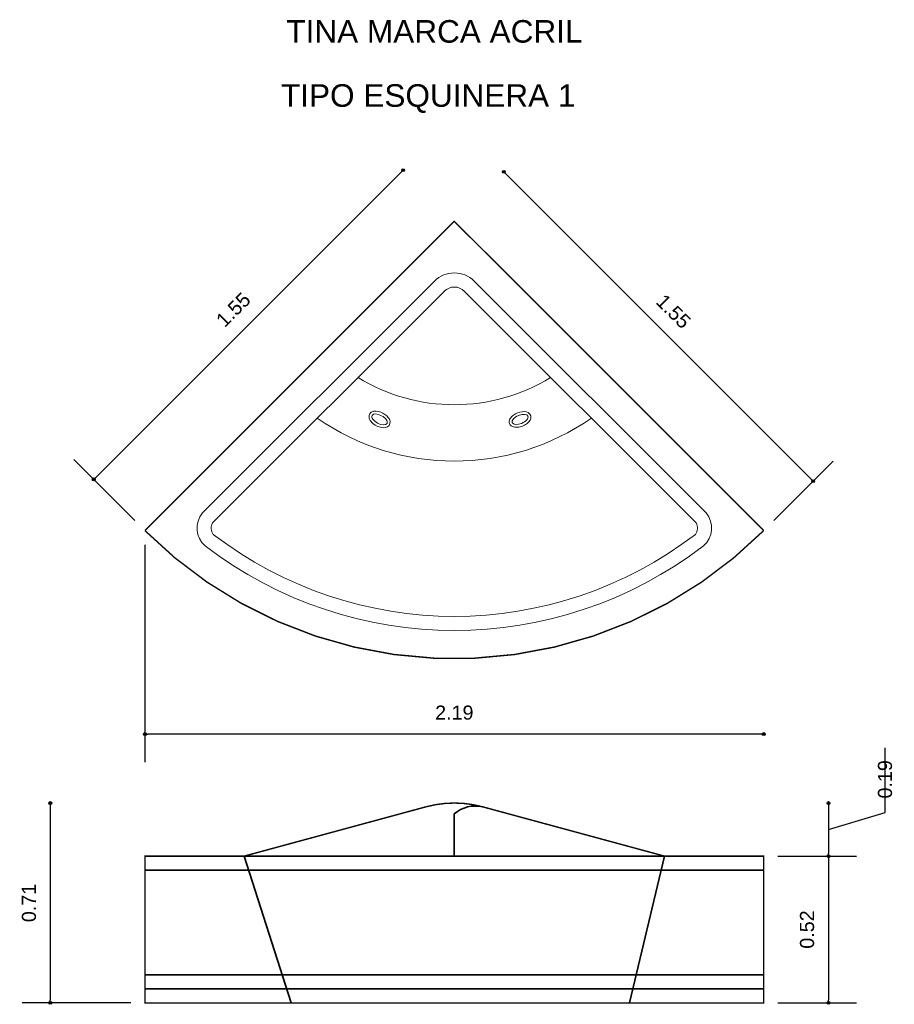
# Model space of a CAD drawing. Extents: x 170.55 to 173.65, y 177.19 to 180.68.
import ezdxf

# ---------------------------------------------------------------- set-up
doc = ezdxf.new("R2010")
doc.units = 0
doc.header["$MEASUREMENT"] = 0
doc.layers.add('CONTORNO', color=170, linetype='Continuous', lineweight=15)
for name, color, linetype, lineweight, plot in [('cotas', 3, 'Continuous', 13, False), ('muebles', 2, 'Continuous', 18, False), ('rotulos', 1, 'Continuous', 25, False), ('TRAZO', 7, 'Continuous', 35, False)]:
    doc.layers.add(name, color=color, linetype=linetype, lineweight=lineweight, plot=plot)
doc.styles.add('cotas', font='ARIAL.TTF')
doc.styles.add('rotulo', font='swissko.ttf')
doc.dimstyles.new('ISO-25', dxfattribs={"dimtxt": 2.4, "dimasz": 1, "dimexe": 1.25, "dimexo": 0.625, "dimtad": 1, "dimrnd": 0.0215, "dimtxsty": 'cotas', "dimblk": 'ORIGIN2', "dimcen": 1, "dimazin": 0, "dimtfac": 1, "dimtmove": 0, "dimatfit": 3, "dimldrblk": 'ORIGIN2', "dimfxl": 0, "dimlwe": 0, "dimarcsym": 0})

# ---------------------------------------------------------------- blocks, each defined once
blk = doc.blocks.new('_Origin2')
at = {"color": 0, "lineweight": -2}
blk.add_line((-0.5, 0), (-1, 0), dxfattribs=at)
for radius in [0.5, 0.25]:
    blk.add_circle((0, 0), radius, dxfattribs=at)
blk = doc.blocks.new('*D5')
at = {"color": 0, "linetype": 'ByBlock'}
for p, q in [((170.6586, 177.8897), (170.6586, 177.2014)), ((170.944, 177.1914), (170.5586, 177.1914))]:
    blk.add_line(p, q, dxfattribs=at)
at = {"layer": 'Defpoints', "color": 0, "linetype": 'ByBlock'}
for p in [(172.09, 177.8997), (170.6586, 177.1914), (170.994, 177.1914)]:
    blk.add_point(p, dxfattribs=at)
at = {"color": 0, "linetype": 'ByBlock', "xscale": 0.01, "yscale": 0.01, "zscale": 0.01}
for p, rotation in [((170.6586, 177.8997), 90), ((170.6586, 177.1914), 270)]:
    blk.add_blockref('_Origin2', p, dxfattribs=dict(at, rotation=rotation))
at = {"color": 0, "linetype": 'ByBlock', "insert": (170.5831, 177.5455), "char_height": 0.05, "attachment_point": 5, "rotation": 90, "style": 'cotas'}
blk.add_mtext('0.71', dxfattribs=at)
blk = doc.blocks.new('*D3')
at = {"color": 0, "linetype": 'ByBlock'}
for p, q in [((173.4154, 177.7014), (173.4154, 177.2014)), ((173.236, 177.1914), (173.5154, 177.1914))]:
    blk.add_line(p, q, dxfattribs=at)
at = {"layer": 'Defpoints', "color": 0, "linetype": 'ByBlock'}
for p in [(173.186, 177.7114), (173.186, 177.1914), (173.4154, 177.1914)]:
    blk.add_point(p, dxfattribs=at)
at = {"color": 0, "linetype": 'ByBlock', "xscale": 0.01, "yscale": 0.01, "zscale": 0.01}
for p, rotation in [((173.4154, 177.7114), 90), ((173.4154, 177.1914), 270)]:
    blk.add_blockref('_Origin2', p, dxfattribs=dict(at, rotation=rotation))
at = {"color": 0, "linetype": 'ByBlock', "insert": (173.3399, 177.4514), "char_height": 0.05, "attachment_point": 5, "rotation": 90, "style": 'cotas'}
blk.add_mtext('0.52', dxfattribs=at)
blk = doc.blocks.new('*D6')
at = {"color": 0, "linetype": 'ByBlock'}
for p, q in [((170.994, 178.8153), (170.994, 178.0443)), ((173.176, 178.1443), (171.004, 178.1443))]:
    blk.add_line(p, q, dxfattribs=at)
at = {"layer": 'Defpoints', "color": 0, "linetype": 'ByBlock'}
for p in [(170.994, 178.8653), (173.186, 178.8653), (170.994, 178.1443)]:
    blk.add_point(p, dxfattribs=at)
at = {"color": 0, "linetype": 'ByBlock', "xscale": 0.01, "yscale": 0.01, "zscale": 0.01, "rotation": 180}
blk.add_blockref('_Origin2', (170.994, 178.1443), dxfattribs=at)
at = {"color": 0, "linetype": 'ByBlock', "xscale": 0.01, "yscale": 0.01, "zscale": 0.01}
blk.add_blockref('_Origin2', (173.186, 178.1443), dxfattribs=at)
at = {"color": 0, "linetype": 'ByBlock', "insert": (172.09, 178.2199), "char_height": 0.05, "attachment_point": 5, "style": 'cotas'}
blk.add_mtext('2.19', dxfattribs=at)
blk = doc.blocks.new('*D4')
at = {"color": 0, "linetype": 'ByBlock'}
for p, q in [((173.616, 177.8657), (173.616, 178.0957)), ((173.4154, 177.8897), (173.4154, 177.7214)), ((173.4154, 177.8055), (173.616, 177.8657)), ((173.236, 177.7114), (173.5154, 177.7114))]:
    blk.add_line(p, q, dxfattribs=at)
at = {"layer": 'Defpoints', "color": 0, "linetype": 'ByBlock'}
for p in [(172.09, 177.8997), (173.186, 177.7114), (173.4154, 177.7114)]:
    blk.add_point(p, dxfattribs=at)
at = {"color": 0, "linetype": 'ByBlock', "xscale": 0.01, "yscale": 0.01, "zscale": 0.01}
for p, rotation in [((173.4154, 177.8997), 90), ((173.4154, 177.7114), 270)]:
    blk.add_blockref('_Origin2', p, dxfattribs=dict(at, rotation=rotation))
at = {"color": 0, "linetype": 'ByBlock', "insert": (173.616, 177.9157), "char_height": 0.05, "attachment_point": 4, "rotation": 90, "style": 'cotas'}
blk.add_mtext('0.19', dxfattribs=at)
blk = doc.blocks.new('*D1')
at = {"color": 0, "linetype": 'ByBlock'}
for p, q in [((172.2724, 180.1296), (173.3543, 179.0477)), ((173.2214, 178.9007), (173.432, 179.1114))]:
    blk.add_line(p, q, dxfattribs=at)
at = {"layer": 'Defpoints', "color": 0, "linetype": 'ByBlock'}
for p in [(172.09, 179.9614), (173.3613, 179.0407), (173.186, 178.8653)]:
    blk.add_point(p, dxfattribs=at)
at = {"color": 0, "linetype": 'ByBlock', "xscale": 0.01, "yscale": 0.01, "zscale": 0.01}
for p, rotation in [((172.2653, 180.1367), 134.9999999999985), ((173.3613, 179.0407), 314.9999999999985)]:
    blk.add_blockref('_Origin2', p, dxfattribs=dict(at, rotation=rotation))
at = {"color": 0, "linetype": 'ByBlock', "insert": (172.8667, 179.6421), "char_height": 0.05, "attachment_point": 5, "rotation": 315, "style": 'cotas'}
blk.add_mtext('1.55', dxfattribs=at)
blk = doc.blocks.new('*D2')
at = {"color": 0, "linetype": 'ByBlock'}
for p, q in [((171.9016, 180.1357), (170.8197, 179.0538)), ((170.9586, 178.9007), (170.7419, 179.1174))]:
    blk.add_line(p, q, dxfattribs=at)
at = {"layer": 'Defpoints', "color": 0, "linetype": 'ByBlock'}
for p in [(172.09, 179.9614), (170.8126, 179.0467), (170.994, 178.8653)]:
    blk.add_point(p, dxfattribs=at)
at = {"color": 0, "linetype": 'ByBlock', "xscale": 0.01, "yscale": 0.01, "zscale": 0.01}
for p, rotation in [((171.9086, 180.1427), 45), ((170.8126, 179.0467), 225)]:
    blk.add_blockref('_Origin2', p, dxfattribs=dict(at, rotation=rotation))
at = {"color": 0, "linetype": 'ByBlock', "insert": (171.3072, 179.6481), "char_height": 0.05, "attachment_point": 5, "rotation": 45, "style": 'cotas'}
blk.add_mtext('1.55', dxfattribs=at)

msp = doc.modelspace()

# ---------------------------------------------------------------- linework, layer by layer
at = {"layer": 'CONTORNO', "const_width": 0.005}
for points in [[(173.186, 178.8653), (172.09, 179.9614), (170.994, 178.8653, 0.414214), (173.186, 178.8653, 0.414214)], [(171.345, 177.7114), (170.994, 177.7114), (170.994, 177.1914), (173.186, 177.1914), (173.186, 177.7114), (172.835, 177.7114), (172.19, 177.8864, 0.13325), (171.99, 177.8864), (171.345, 177.7114)]]:
    msp.add_lwpolyline(points, format="xyb", dxfattribs=at)
at = {"layer": 'cotas'}
for p, q in [((171.198, 178.9279), (172.0193, 179.7492)), ((172.982, 178.9279), (172.1607, 179.7492)), ((171.2331, 178.8923), (172.0547, 179.7139)), ((172.9469, 178.8923), (172.1254, 179.7139))]:
    msp.add_line(p, q, dxfattribs=at)
for centre, radius, start, end in [((172.09, 179.6785), 0.1, 45, 135), ((172.09, 179.6785), 0.05, 45, 135), ((172.09, 179.9614), 0.65, 238.3424, 301.6576), ((172.09, 179.9614), 0.85, 235.1642, 304.8358), ((171.2624, 178.8742), 0.0839, 140.1964, 229.123), ((172.9176, 178.8742), 0.0839, 310.877, 39.8036), ((171.2653, 178.8744), 0.0369, 150.8909, 217.4301), ((172.9147, 178.8744), 0.0369, 322.5699, 29.1091), ((172.09, 179.9614), 1.4, 232.4124, 307.5876), ((172.09, 179.9614), 1.45, 232.5122, 307.4878)]:
    msp.add_arc(centre, radius, start, end, dxfattribs=at)
at = {"layer": 'muebles'}
for centre, major_axis in [((171.8251, 179.2593), (-0.0265, 0.0142)), ((172.323, 179.2593), (-0.0279, -0.0112))]:
    msp.add_ellipse(centre, major_axis=major_axis, ratio=0.499229, dxfattribs=at)
for points in [[(171.7898, 179.2782), (171.7866, 179.2722), (171.7875, 179.2652), (171.7926, 179.2541), (171.7967, 179.2493), (171.8119, 179.2365), (171.8255, 179.2305), (171.848, 179.2295), (171.8598, 179.2344), (171.8644, 179.2556), (171.8582, 179.2646), (171.8428, 179.2789), (171.8324, 179.2846), (171.8101, 179.2902), (171.7959, 179.2896), (171.7898, 179.2782)], [(172.2859, 179.2444), (172.2884, 179.2381), (172.2944, 179.2343), (172.3061, 179.2311), (172.3125, 179.2311), (172.332, 179.2345), (172.3454, 179.2411), (172.3606, 179.2577), (172.3644, 179.2699), (172.3512, 179.287), (172.3403, 179.2881), (172.3194, 179.2854), (172.3084, 179.2811), (172.2897, 179.2677), (172.2811, 179.2565), (172.2859, 179.2444)]]:
    msp.add_open_spline(points, degree=3, knots=[0, 0, 0, 0, 0.584394, 0.584394, 1.168788, 1.168788, 2.337576, 2.337576, 3.282962, 3.282962, 4.228347, 4.228347, 5.173733, 5.173733, 6.283185, 6.283185, 6.283185, 6.283185], dxfattribs=at)
at = {"layer": 'TRAZO'}
for p, q in [((172.09, 177.7114), (172.09, 177.8614)), ((171.345, 177.7114), (171.5124, 177.1914)), ((171.345, 177.7114), (172.835, 177.7114)), ((172.835, 177.7114), (172.7106, 177.1914)), ((170.994, 177.6614), (173.186, 177.6614)), ((170.994, 177.2914), (173.186, 177.2914)), ((170.994, 177.2414), (173.186, 177.2414))]:
    msp.add_line(p, q, dxfattribs=at)
msp.add_arc((172.165, 177.7739), 0.1152, 77.4712, 130.6013, dxfattribs=at)

# ---------------------------------------------------------------- texts
at = {"layer": 'rotulos', "style": 'rotulo'}
for s, p in [('TINA MARCA ACRIL', (171.4949, 180.5946)), ('TIPO ESQUINERA 1', (171.4759, 180.3673))]:
    msp.add_text(s, height=0.08, dxfattribs=at).set_placement(p)

# ---------------------------------------------------------------- dimensions: what is measured, and where the dimension line sits
at = {"layer": 'cotas'}
for p2, distance, picture, middle in [((170.994, 178.8653), -0.2565, '*D2', (171.3072, 179.6481)), ((173.186, 178.8653), 0.2479, '*D1', (172.8667, 179.6421))]:
    dim = msp.add_aligned_dim(p1=(172.09, 179.9614), p2=p2, distance=distance, dimstyle='ISO-25', override={"dimtxt": 0.05, "dimasz": 0.01, "dimexe": 0.1, "dimexo": 0.05, "dimgap": 0.05, "dimrnd": 0.0005, "dimzin": 1, "dimblk1": 'Origin2', "dimblk2": 'Origin2', "dimsah": 1, "dimse1": 1, "dimtmove": 1}, dxfattribs=at)
    dim.commit()
    dim.dimension.update_dxf_attribs({"geometry": picture, "text_midpoint": middle})
dim = msp.add_linear_dim(base=(170.994, 178.1443), p1=(173.186, 178.8653), p2=(170.994, 178.8653), dimstyle='ISO-25', override={"dimtxt": 0.05, "dimasz": 0.01, "dimexe": 0.1, "dimexo": 0.05, "dimgap": 0.05, "dimrnd": 0.0005, "dimzin": 1, "dimblk1": 'Origin2', "dimblk2": 'Origin2', "dimsah": 1, "dimse1": 1, "dimtmove": 1}, dxfattribs=at)
dim.commit()
dim.dimension.update_dxf_attribs({"geometry": '*D6', "text_midpoint": (172.09, 178.2199)})
for base, p1, p2, picture, middle in [((173.4154, 177.7114), (172.09, 177.8997), (173.186, 177.7114), '*D4', (173.616, 177.9157)), ((170.6586, 177.1914), (172.09, 177.8997), (170.994, 177.1914), '*D5', (170.5831, 177.5455)), ((173.4154, 177.1914), (173.186, 177.7114), (173.186, 177.1914), '*D3', (173.3399, 177.4514))]:
    dim = msp.add_linear_dim(base=base, p1=p1, p2=p2, angle=90, dimstyle='ISO-25', override={"dimtxt": 0.05, "dimasz": 0.01, "dimexe": 0.1, "dimexo": 0.05, "dimgap": 0.05, "dimrnd": 0.0005, "dimzin": 1, "dimblk1": 'Origin2', "dimblk2": 'Origin2', "dimsah": 1, "dimse1": 1, "dimtmove": 1}, dxfattribs=at)
    dim.commit()
    dim.dimension.update_dxf_attribs({"geometry": picture, "text_midpoint": middle})

doc.saveas('drawing.dxf')
